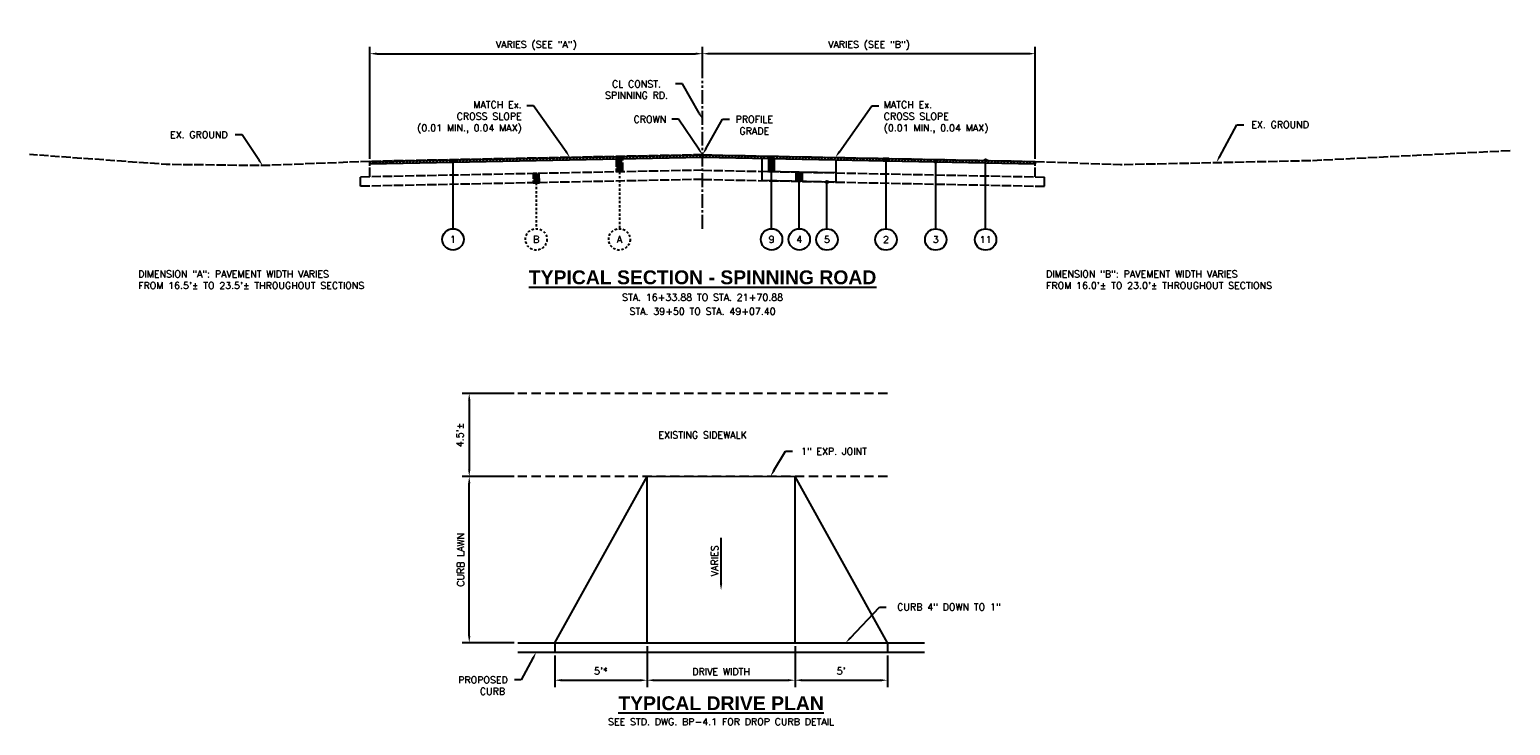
# Model space of a CAD drawing. Header units: feet. Extents: x 1490463 to 2981251, y 656138 to 1312330.
# Tile 11 of 13: x 1490636 to 1490716, y 656435 to 656473. Entities that reach past the tile are written whole.
import ezdxf
from ezdxf import colors
from ezdxf.entities.mleader import LeaderData, LeaderLine
from ezdxf.enums import TextEntityAlignment as Align
from ezdxf.math import Vec2, Vec3

# ---------------------------------------------------------------- set-up
doc = ezdxf.new("R2010")
doc.units = ezdxf.units.FT
doc.header["$MEASUREMENT"] = 0
for name, pattern in [('C', [0.6, 0.5, -0.1]), ('CENTER2', [1.125, 0.75, -0.125, 0.125, -0.125]), ('DASHED', [0.75, 0.5, -0.25])]:
    doc.linetypes.add(name, pattern=pattern)
for name, color, linetype in [('E-PAVEMENT', 27, 'C'), ('P-HATCH', 247, 'Continuous'), ('P-LABEL', 7, 'Continuous')]:
    doc.layers.add(name, color=color, linetype=linetype)
doc.styles.add('C1', font='simplex.shx')
doc.styles.add('SOLID', font='arialbd.ttf')
doc.styles.get("Standard").update_dxf_attribs({"font": 'simplex.shx'})
doc.dimstyles.new('COEC', dxfattribs={"dimscale": 13.9, "dimtxt": 0.18, "dimasz": 0.18, "dimexe": 0.18, "dimexo": 0.0625, "dimgap": 0.09, "dimtad": 1, "dimzin": 0, "dimdsep": 46, "dimtxsty": 'Standard', "dimcen": 0.09, "dimclrd": 256, "dimclre": 256, "dimclrt": 256, "dimaunit": 1, "dimadec": 4, "dimazin": 0, "dimtfac": 1, "dimtofl": 0, "dimtmove": 0, "dimatfit": 3, "dimfxl": 1, "dimtolj": 1, "dimtzin": 0, "dimlwd": -1, "dimlwe": -1, "dimarcsym": 0})

# ---------------------------------------------------------------- blocks, each defined once
blk = doc.blocks.new('*D317')
at = {"layer": 'DEFPOINTS', "color": 0, "transparency": 16777216}
for p in [(1490672.226, 656471.595), (1490672.226, 656470.124), (1490654.226, 656465.764)]:
    blk.add_point(p, dxfattribs=at)
at = {"layer": 'P-LABEL', "transparency": 16777216}
for p, q in [((1490654.226, 656465.914), (1490654.226, 656471.97)), ((1490654.601, 656471.595), (1490671.851, 656471.595)), ((1490672.226, 656470.274), (1490672.226, 656471.97))]:
    blk.add_line(p, q, dxfattribs=at)
for points in [[(1490654.601, 656471.658), (1490654.601, 656471.533), (1490654.226, 656471.595)], [(1490671.851, 656471.658), (1490671.851, 656471.533), (1490672.226, 656471.595)]]:
    blk.add_solid(points, dxfattribs=at)
at = {"layer": 'P-LABEL', "transparency": 16777216, "insert": (1490663.226, 656472.031), "char_height": 0.375, "attachment_point": 5}
blk.add_mtext('\\A1;VARIES (SEE "A")', dxfattribs=at)
blk = doc.blocks.new('*D318')
at = {"layer": 'DEFPOINTS', "color": 0, "transparency": 16777216}
for p in [(1490672.226, 656471.595), (1490672.226, 656470.124), (1490690.226, 656465.764)]:
    blk.add_point(p, dxfattribs=at)
at = {"layer": 'P-LABEL', "transparency": 16777216}
for p, q in [((1490672.226, 656470.274), (1490672.226, 656471.97)), ((1490689.851, 656471.595), (1490672.601, 656471.595)), ((1490690.226, 656465.914), (1490690.226, 656471.97))]:
    blk.add_line(p, q, dxfattribs=at)
for points in [[(1490672.601, 656471.658), (1490672.601, 656471.533), (1490672.226, 656471.595)], [(1490689.851, 656471.658), (1490689.851, 656471.533), (1490690.226, 656471.595)]]:
    blk.add_solid(points, dxfattribs=at)
at = {"layer": 'P-LABEL', "transparency": 16777216, "insert": (1490681.226, 656472.031), "char_height": 0.375, "attachment_point": 5}
blk.add_mtext('\\A1;VARIES (SEE "B")', dxfattribs=at)
blk = doc.blocks.new('*D365')
at = {"layer": 'DEFPOINTS', "color": 0, "transparency": 16777216}
for p in [(1490669.226, 656439.713), (1490677.226, 656439.713), (1490677.226, 656437.69)]:
    blk.add_point(p, dxfattribs=at)
at = {"layer": 'P-LABEL', "transparency": 16777216}
for p, q in [((1490669.226, 656439.526), (1490669.226, 656437.315)), ((1490677.226, 656439.526), (1490677.226, 656437.315)), ((1490669.601, 656437.69), (1490676.851, 656437.69))]:
    blk.add_line(p, q, dxfattribs=at)
for points in [[(1490669.601, 656437.752), (1490669.601, 656437.627), (1490669.226, 656437.69)], [(1490676.851, 656437.752), (1490676.851, 656437.627), (1490677.226, 656437.69)]]:
    blk.add_solid(points, dxfattribs=at)
at = {"layer": 'P-LABEL', "transparency": 16777216, "insert": (1490673.226, 656438.147), "char_height": 0.375, "attachment_point": 5}
blk.add_mtext('\\A1;DRIVE WIDTH', dxfattribs=at)
blk = doc.blocks.new('*D366')
at = {"layer": 'DEFPOINTS', "color": 0, "transparency": 16777216}
for p in [(1490662.226, 656453.213), (1490659.603, 656448.713), (1490662.226, 656448.713)]:
    blk.add_point(p, dxfattribs=at)
at = {"layer": 'P-LABEL', "transparency": 16777216}
for p, q in [((1490662.038, 656453.213), (1490659.228, 656453.213)), ((1490659.603, 656452.838), (1490659.603, 656449.088)), ((1490662.038, 656448.713), (1490659.228, 656448.713))]:
    blk.add_line(p, q, dxfattribs=at)
for points in [[(1490659.541, 656452.838), (1490659.666, 656452.838), (1490659.603, 656453.213)], [(1490659.541, 656449.088), (1490659.666, 656449.088), (1490659.603, 656448.713)]]:
    blk.add_solid(points, dxfattribs=at)
at = {"layer": 'P-LABEL', "transparency": 16777216, "insert": (1490659.11, 656450.963), "char_height": 0.375, "attachment_point": 5, "rotation": 90}
blk.add_mtext("\\A1;4.5'%%P", dxfattribs=at)
blk = doc.blocks.new('*D367')
at = {"layer": 'DEFPOINTS', "color": 0, "transparency": 16777216}
for p in [(1490659.603, 656448.713), (1490662.226, 656448.713), (1490662.226, 656439.713)]:
    blk.add_point(p, dxfattribs=at)
at = {"layer": 'P-LABEL', "transparency": 16777216}
for p, q in [((1490662.038, 656448.713), (1490659.228, 656448.713)), ((1490659.603, 656440.088), (1490659.603, 656448.338)), ((1490662.038, 656439.713), (1490659.228, 656439.713))]:
    blk.add_line(p, q, dxfattribs=at)
for points in [[(1490659.541, 656448.338), (1490659.666, 656448.338), (1490659.603, 656448.713)], [(1490659.541, 656440.088), (1490659.666, 656440.088), (1490659.603, 656439.713)]]:
    blk.add_solid(points, dxfattribs=at)
at = {"layer": 'P-LABEL', "transparency": 16777216, "insert": (1490659.146, 656444.213), "char_height": 0.375, "attachment_point": 5, "rotation": 90}
blk.add_mtext('\\A1;CURB LAWN', dxfattribs=at)
blk = doc.blocks.new('*D368')
at = {"layer": 'DEFPOINTS', "color": 0, "transparency": 16777216}
for p in [(1490664.226, 656439.213), (1490669.226, 656439.213), (1490669.226, 656437.69)]:
    blk.add_point(p, dxfattribs=at)
at = {"layer": 'P-LABEL', "transparency": 16777216}
for p, q in [((1490664.226, 656439.026), (1490664.226, 656437.315)), ((1490669.226, 656439.026), (1490669.226, 656437.315)), ((1490664.601, 656437.69), (1490668.851, 656437.69))]:
    blk.add_line(p, q, dxfattribs=at)
for points in [[(1490664.601, 656437.752), (1490664.601, 656437.627), (1490664.226, 656437.69)], [(1490668.851, 656437.752), (1490668.851, 656437.627), (1490669.226, 656437.69)]]:
    blk.add_solid(points, dxfattribs=at)
at = {"layer": 'P-LABEL', "transparency": 16777216, "insert": (1490666.726, 656438.183), "char_height": 0.375, "attachment_point": 5}
blk.add_mtext("\\A1;5'*", dxfattribs=at)
blk = doc.blocks.new('*D369')
at = {"layer": 'DEFPOINTS', "color": 0, "transparency": 16777216}
for p in [(1490677.226, 656439.213), (1490682.226, 656439.213), (1490682.226, 656437.69)]:
    blk.add_point(p, dxfattribs=at)
at = {"layer": 'P-LABEL', "transparency": 16777216}
for p, q in [((1490677.226, 656439.026), (1490677.226, 656437.315)), ((1490682.226, 656439.026), (1490682.226, 656437.315)), ((1490677.601, 656437.69), (1490681.851, 656437.69))]:
    blk.add_line(p, q, dxfattribs=at)
for points in [[(1490677.601, 656437.752), (1490677.601, 656437.627), (1490677.226, 656437.69)], [(1490681.851, 656437.752), (1490681.851, 656437.627), (1490682.226, 656437.69)]]:
    blk.add_solid(points, dxfattribs=at)
at = {"layer": 'P-LABEL', "transparency": 16777216, "insert": (1490679.726, 656438.183), "char_height": 0.375, "attachment_point": 5}
blk.add_mtext("\\A1;5'", dxfattribs=at)

msp = doc.modelspace()

# ---------------------------------------------------------------- hatches: boundary and pattern name
at = {"layer": 'E-PAVEMENT'}
h = msp.add_hatch(color=256, dxfattribs=at)
h.dxf.hatch_style = 1
h.paths.add_polyline_path([(1490667.886, 656465.204), (1490667.566, 656465.197), (1490667.566, 656466.031), (1490667.886, 656466.037)])
h = msp.add_hatch(color=256, dxfattribs=at)
h.dxf.hatch_style = 1
h.paths.add_polyline_path([(1490663.396, 656464.614), (1490663.386, 656465.114), (1490663.066, 656465.107), (1490663.065, 656464.607)])
at = {"layer": 'P-HATCH'}
h = msp.add_hatch(dxfattribs=at)
h.set_pattern_fill('ANSI31', color=256)
h.set_pattern_definition([(45, (0, 0), (-0.088388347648, 0.088388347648), [])])
h.paths.add_polyline_path([(1490654.226, 656465.639), (1490672.226, 656465.999), (1490690.226, 656465.639), (1490690.226, 656465.764), (1490672.226, 656466.124), (1490654.226, 656465.764)])
at = {"layer": 'P-LABEL'}
h = msp.add_hatch(color=256, dxfattribs=at)
h.dxf.hatch_style = 1
h.paths.add_polyline_path([(1490658.566, 656465.851), (1490658.886, 656465.857), (1490658.886, 656465.732), (1490658.566, 656465.726)])
h = msp.add_hatch(color=256, dxfattribs=at)
h.dxf.hatch_style = 1
h.paths.add_polyline_path([(1490676.116, 656465.921), (1490675.796, 656465.928), (1490675.796, 656465.219), (1490676.116, 656465.213)])
h = msp.add_hatch(color=256, dxfattribs=at)
h.dxf.hatch_style = 1
h.paths.add_polyline_path([(1490677.296, 656465.189), (1490677.616, 656465.183), (1490677.616, 656464.683), (1490677.296, 656464.689)])
h = msp.add_hatch(color=256, dxfattribs=at)
h.dxf.hatch_style = 1
h.paths.add_polyline_path([(1490681.989, 656465.804), (1490682.309, 656465.797), (1490682.309, 656465.922), (1490681.989, 656465.929)])
h = msp.add_hatch(color=256, dxfattribs=at)
h.dxf.hatch_style = 1
edge = h.paths.add_edge_path()
edge.add_arc((1490684.841, 656465.747), 0.0625, 0, 360)
h = msp.add_hatch(color=256, dxfattribs=at)
h.dxf.hatch_style = 1
edge = h.paths.add_edge_path()
edge.add_arc((1490687.534, 656465.818), 0.0625, 0, 360)
h = msp.add_hatch(color=256, dxfattribs=at)
h.dxf.hatch_style = 1
edge = h.paths.add_edge_path()
edge.add_arc((1490678.956, 656464.656), 0.0625, 0, 360)

# ---------------------------------------------------------------- linework, layer by layer
at = {"layer": 'E-PAVEMENT', "flags": 128}
for points in [[(1490654.226, 656465.764), (1490648.428, 656465.536), (1490643.203, 656465.599), (1490635.822, 656466.136)], [(1490672.226, 656466.124), (1490654.226, 656465.764)], [(1490672.226, 656466.124), (1490690.226, 656465.764)], [(1490690.226, 656465.764), (1490694.827, 656465.598), (1490705.215, 656465.82), (1490715.924, 656466.357)], [(1490672.226, 656465.291), (1490653.726, 656464.921)], [(1490654.226, 656464.931), (1490654.226, 656465.764)], [(1490672.226, 656465.291), (1490690.726, 656464.921)], [(1490690.226, 656464.931), (1490690.226, 656465.764)], [(1490653.726, 656464.421), (1490653.726, 656464.921)], [(1490672.226, 656464.791), (1490653.726, 656464.421)], [(1490672.226, 656464.791), (1490690.726, 656464.421)], [(1490690.726, 656464.421), (1490690.726, 656464.921)]]:
    msp.add_lwpolyline(points, dxfattribs=at)
for points in [[(1490667.886, 656465.204), (1490667.566, 656465.197), (1490667.566, 656466.031), (1490667.886, 656466.037)], [(1490663.396, 656464.614), (1490663.386, 656465.114), (1490663.066, 656465.107), (1490663.065, 656464.607)]]:
    msp.add_lwpolyline(points, close=True, dxfattribs=at)
at = {"layer": 'E-PAVEMENT', "linetype": 'DASHED', "ltscale": 0.25, "flags": 128}
for points in [[(1490667.726, 656465.201), (1490667.726, 656462.124)], [(1490663.226, 656464.611), (1490663.226, 656462.124)]]:
    msp.add_lwpolyline(points, dxfattribs=at)
at = {"layer": 'E-PAVEMENT', "linetype": 'DASHED', "ltscale": 0.25}
for centre in [(1490663.226, 656461.545), (1490667.726, 656461.545)]:
    msp.add_circle(centre, 0.579, dxfattribs=at)
at = {"layer": 'P-LABEL'}
msp.add_line((1490664.226, 656439.713), (1490669.226, 656448.713), dxfattribs=at)
at = {"layer": 'P-LABEL', "linetype": 'ByBlock', "lineweight": -2}
msp.add_line((1490673.226, 656442.93), (1490673.226, 656445.393), dxfattribs=at)
at = {"layer": 'P-LABEL', "linetype": 'CENTER2', "flags": 128}
msp.add_lwpolyline([(1490672.226, 656462.124), (1490672.226, 656470.124)], dxfattribs=at)
at = {"layer": 'P-LABEL', "flags": 128}
for points in [[(1490654.226, 656465.764), (1490672.226, 656466.124), (1490690.226, 656465.764)], [(1490654.226, 656465.639), (1490672.226, 656465.999), (1490690.226, 656465.639)], [(1490654.226, 656465.764), (1490654.226, 656465.639)], [(1490658.726, 656462.124), (1490658.726, 656465.729)], [(1490679.456, 656465.146), (1490675.447, 656465.226)], [(1490675.456, 656464.726), (1490675.456, 656465.934)], [(1490676.116, 656465.921), (1490675.796, 656465.928), (1490675.796, 656465.219), (1490676.116, 656465.213), (1490676.116, 656465.921)], [(1490675.956, 656464.716), (1490675.956, 656465.216)], [(1490676.096, 656465.213), (1490676.096, 656465.918)], [(1490676.116, 656465.213), (1490676.116, 656465.921)], [(1490677.296, 656465.189), (1490677.616, 656465.183), (1490677.616, 656464.683), (1490677.296, 656464.689), (1490677.296, 656465.189)], [(1490677.616, 656464.683), (1490677.616, 656465.183)], [(1490679.456, 656464.646), (1490679.456, 656465.854)], [(1490681.989, 656465.804), (1490682.309, 656465.797), (1490682.309, 656465.922), (1490681.989, 656465.929), (1490681.989, 656465.804)], [(1490682.149, 656462.118), (1490682.149, 656465.801)], [(1490684.841, 656462.118), (1490684.841, 656465.747)], [(1490687.534, 656462.118), (1490687.534, 656465.818)], [(1490690.226, 656465.764), (1490690.226, 656465.639)], [(1490679.458, 656464.646), (1490675.456, 656464.726)], [(1490675.956, 656462.124), (1490675.956, 656464.716)], [(1490677.456, 656462.124), (1490677.456, 656464.686)], [(1490678.956, 656462.118), (1490678.956, 656464.656)], [(1490669.226, 656439.713), (1490669.226, 656448.713)], [(1490677.226, 656439.713), (1490677.226, 656448.713)], [(1490682.226, 656439.713), (1490677.226, 656448.713)], [(1490662.226, 656439.713), (1490684.226, 656439.713)], [(1490664.226, 656439.713), (1490664.226, 656439.213)], [(1490682.226, 656439.713), (1490682.226, 656439.213)], [(1490662.226, 656439.213), (1490684.226, 656439.213)]]:
    msp.add_lwpolyline(points, dxfattribs=at)
at = {"layer": 'P-LABEL', "linetype": 'DASHED', "flags": 128}
for points in [[(1490682.226, 656453.213), (1490662.226, 656453.213)], [(1490682.226, 656448.713), (1490662.226, 656448.713)]]:
    msp.add_lwpolyline(points, dxfattribs=at)
at = {"layer": 'P-LABEL', "const_width": 0.08, "flags": 128}
msp.add_lwpolyline([(1490669.226, 656448.713), (1490677.226, 656448.713)], dxfattribs=at)
at = {"layer": 'P-LABEL'}
for centre, radius in [((1490684.841, 656465.747), 0.0625), ((1490687.534, 656465.818), 0.0625), ((1490678.956, 656464.656), 0.0625), ((1490658.726, 656461.545), 0.579), ((1490675.956, 656461.545), 0.579), ((1490677.456, 656461.545), 0.579), ((1490678.956, 656461.539), 0.579), ((1490682.149, 656461.539), 0.579), ((1490684.841, 656461.539), 0.579), ((1490687.534, 656461.539), 0.579)]:
    msp.add_circle(centre, radius, dxfattribs=at)
msp.add_solid([(1490673.288, 656442.93), (1490673.226, 656442.555), (1490673.163, 656442.93)], dxfattribs=at)

# ---------------------------------------------------------------- texts
at = {"layer": 'E-PAVEMENT', "style": 'C1'}
for s, p in [('B', (1490663.226, 656461.545)), ('A', (1490667.726, 656461.545))]:
    msp.add_text(s, height=0.375, dxfattribs=at).set_placement(p, align=Align.MIDDLE_CENTER)
at = {"layer": 'P-LABEL', "style": 'C1'}
for s, p in [('1', (1490658.726, 656461.545)), ('9', (1490675.956, 656461.545)), ('4', (1490677.456, 656461.545)), ('5', (1490678.956, 656461.539)), ('2', (1490682.149, 656461.539)), ('3', (1490684.841, 656461.539)), ('11', (1490687.534, 656461.539))]:
    msp.add_text(s, height=0.375, dxfattribs=at).set_placement(p, align=Align.MIDDLE_CENTER)
at = {"layer": 'P-LABEL'}
msp.add_text('VARIES', height=0.375, rotation=90, dxfattribs=at).set_placement((1490673.061, 656444.16), align=Align.CENTER)
at = {"layer": 'P-LABEL', "char_height": 0.375, "style": 'C1'}
for s, insert, width, attachment_point in [('DIMENSION "A": PAVEMENT WIDTH VARIES \\PFROM 16.5\'%%P TO 23.5\'%%P THROUGHOUT SECTIONS', (1490641.694, 656459.863), 17.28663, 1), ('DIMENSION "B": PAVEMENT WIDTH VARIES\\PFROM 16.0\'%%P TO 23.0\'%%P THROUGHOUT SECTIONS', (1490690.805, 656459.863), 17.28663, 1), ('EXISTING SIDEWALK', (1490672.226, 656450.963), 5.66544, 5)]:
    msp.add_mtext(s, dxfattribs=dict(at, insert=insert, width=width, attachment_point=attachment_point))
at = {"layer": 'P-LABEL', "attachment_point": 5}
for s, width, insert, char_height, style in [('{\\LTYPICAL SECTION - SPINNING ROAD}', 56.04921, (1490672.226, 656459.488), 0.75, 'SOLID'), ('{\\LTYPICAL DRIVE PLAN}', 56.0018, (1490673.226, 656436.44), 0.75, 'SOLID'), ('SEE STD. DWG. BP-4.1 FOR DROP CURB DETAIL', 56.0018, (1490673.226, 656435.44), 0.375, 'C1')]:
    msp.add_mtext_dynamic_manual_height_columns(s, width=width, gutter_width=10, heights=[0], dxfattribs=dict(at, insert=insert, char_height=char_height, style=style))
at = {"layer": 'P-LABEL', "char_height": 0.375, "attachment_point": 5}
for s, insert in [('STA. 16+33.88 TO STA. 21+70.88', (1490672.226, 656458.406)), ('STA. 39+50 TO STA. 49+07.40', (1490672.226, 656457.656))]:
    msp.add_mtext_dynamic_manual_height_columns(s, width=56.04921, gutter_width=10, heights=[0], dxfattribs=dict(at, insert=insert))

# ---------------------------------------------------------------- dimensions: what is measured, and where the dimension line sits
at = {"layer": 'P-LABEL'}
for base, p1, p2, text, override, picture, middle in [((1490672.226, 656471.595), (1490654.226, 656465.764), (1490672.226, 656470.124), 'VARIES (SEE "A")', {"dimscale": 3, "dimtxt": 0.125, "dimasz": 0.125, "dimexe": 0.125, "dimexo": 0.05, "dimgap": 0.05}, '*D317', (1490663.226, 656472.031)), ((1490672.226, 656471.595), (1490690.226, 656465.764), (1490672.226, 656470.124), 'VARIES (SEE "B")', {"dimscale": 3, "dimtxt": 0.125, "dimasz": 0.125, "dimexe": 0.125, "dimexo": 0.05, "dimgap": 0.05}, '*D318', (1490681.226, 656472.031)), ((1490677.226, 656437.69), (1490669.226, 656439.713), (1490677.226, 656439.713), 'DRIVE WIDTH', {"dimscale": 3, "dimtxt": 0.125, "dimasz": 0.125, "dimexe": 0.125}, '*D365', (1490673.226, 656438.147)), ((1490669.226, 656437.69), (1490664.226, 656439.213), (1490669.226, 656439.213), "5'*", {"dimscale": 3, "dimtxt": 0.125, "dimasz": 0.125, "dimexe": 0.125}, '*D368', (1490666.726, 656438.183)), ((1490682.226, 656437.69), (1490677.226, 656439.213), (1490682.226, 656439.213), "5'", {"dimscale": 3, "dimtxt": 0.125, "dimasz": 0.125, "dimexe": 0.125}, '*D369', (1490679.726, 656438.183))]:
    dim = msp.add_linear_dim(base=base, p1=p1, p2=p2, text=text, dimstyle='COEC', override=override, dxfattribs=at)
    dim.commit()
    dim.dimension.update_dxf_attribs({"geometry": picture, "text_midpoint": middle})
for p1, text, picture, middle in [((1490662.226, 656453.213), "4.5'%%P", '*D366', (1490659.11, 656450.963)), ((1490662.226, 656439.713), 'CURB LAWN', '*D367', (1490659.146, 656444.213))]:
    dim = msp.add_linear_dim(base=(1490659.603, 656448.713), p1=p1, p2=(1490662.226, 656448.713), angle=90, text=text, dimstyle='COEC', override={"dimscale": 3, "dimtxt": 0.125, "dimasz": 0.125, "dimexe": 0.125}, dxfattribs=at)
    dim.commit()
    dim.dimension.update_dxf_attribs({"geometry": picture, "text_midpoint": middle})

# ---------------------------------------------------------------- leaders
ml = msp.add_multileader_mtext('Standard', dxfattribs=at)
ml.set_content('CL CONST.\\PSPINNING RD.', color=256)
ml.set_leader_properties()
ml.build(insert=Vec2(0, 0))
ml.multileader.update_dxf_attribs({"dogleg_length": 0.125, "arrow_head_size": 0.375, "scale": 3})
ctx = ml.context
ctx.base_point, ctx.scale, ctx.char_height, ctx.arrow_head_size, ctx.landing_gap_size, ctx.plane_origin = Vec3(1490666.532, 656469.961), 3, 0.375, 0.375, 0.27, Vec3(1490671.714, 656463.991)
ctx.text_align_type = 1
notes = []
notes.append((ctx, [(0, (1, 1, 0), (1490671.144, 656469.961), (-1, 0), 0.375, [(0, [(1490672.226, 656468.043)], 0, [])])]))
ctx.mtext.insert, ctx.mtext.alignment, ctx.mtext.flow_direction = Vec3(1490668.651, 656470.149), 2, 5
ml = msp.add_multileader_mtext('Standard', dxfattribs=at)
ml.set_content('MATCH Ex.\\PCROSS SLOPE\\P(0.01 MIN., 0.04 MAX)', color=256)
ml.set_leader_properties()
ml.build(insert=Vec2(0, 0))
ml.multileader.update_dxf_attribs({"dogleg_length": 0.125, "arrow_head_size": 0.375, "scale": 3})
ctx = ml.context
ctx.base_point, ctx.scale, ctx.char_height, ctx.arrow_head_size, ctx.landing_gap_size, ctx.plane_origin = Vec3(1490655.85, 656468.769), 3, 0.375, 0.375, 0.27, Vec3(1490665.057, 656465.981)
ctx.text_align_type = 2
notes.append((ctx, [(1, (1, 1, 0), (1490663.087, 656468.769), (-1, 0), 0.375, [(0, [(1490665.057, 656465.981)], 0, [])])]))
ctx.mtext.insert, ctx.mtext.alignment, ctx.mtext.flow_direction = Vec3(1490662.442, 656469.019), 3, 5
ml = msp.add_multileader_mtext('Standard', dxfattribs=at)
ml.set_content('MATCH Ex.\\PCROSS SLOPE\\P(0.01 MIN., 0.04 MAX)', color=256)
ml.set_leader_properties()
ml.build(insert=Vec2(0, 0))
ml.multileader.update_dxf_attribs({"dogleg_length": 0.125, "arrow_head_size": 0.375, "scale": 3})
ctx = ml.context
ctx.base_point, ctx.scale, ctx.char_height, ctx.arrow_head_size, ctx.landing_gap_size, ctx.plane_origin = Vec3(1490681.755, 656468.769), 3, 0.375, 0.375, 0.27, Vec3(1490679.41, 656465.98)
notes.append((ctx, [(1, (1, 1, 0), (1490681.38, 656468.769), (1, 0), 0.375, [(0, [(1490679.41, 656465.98)], 0, [])])]))
ctx.mtext.insert, ctx.mtext.flow_direction = Vec3(1490682.025, 656469.019), 5
ml = msp.add_multileader_mtext('Standard', dxfattribs=at)
ml.set_content('CROWN', color=256)
ml.set_leader_properties()
ml.build(insert=Vec2(0, 0))
ml.multileader.update_dxf_attribs({"dogleg_length": 0.125, "arrow_head_size": 0.375, "scale": 3})
ctx = ml.context
ctx.base_point, ctx.scale, ctx.char_height, ctx.arrow_head_size, ctx.landing_gap_size, ctx.plane_origin = Vec3(1490668.193, 656468.043), 3, 0.375, 0.375, 0.27, Vec3(1490672.226, 656466.124)
ctx.text_align_type = 1
notes.append((ctx, [(1, (1, 1, 0), (1490670.929, 656468.043), (-1, 0), 0.375, [(0, [(1490672.226, 656466.124)], 0, [])])]))
ctx.mtext.insert, ctx.mtext.alignment, ctx.mtext.flow_direction = Vec3(1490669.374, 656468.23), 2, 5
ml = msp.add_multileader_mtext('Standard', dxfattribs=at)
ml.set_content('PROFILE\\PGRADE', color=256)
ml.set_leader_properties()
ml.build(insert=Vec2(0, 0))
ml.multileader.update_dxf_attribs({"dogleg_length": 0.125, "arrow_head_size": 0.375, "scale": 3})
ctx = ml.context
ctx.base_point, ctx.scale, ctx.char_height, ctx.arrow_head_size, ctx.landing_gap_size, ctx.plane_origin = Vec3(1490673.683, 656468.043), 3, 0.375, 0.375, 0.27, Vec3(1490674.13, 656467.488)
ctx.text_align_type = 1
notes.append((ctx, [(1, (1, 1, 0), (1490673.308, 656468.043), (1, 0), 0.375, [(0, [(1490672.226, 656466.124)], 0, [])])]))
ctx.mtext.insert, ctx.mtext.alignment, ctx.mtext.flow_direction = Vec3(1490675.025, 656468.23), 2, 5
ml = msp.add_multileader_mtext('Standard', dxfattribs=at)
ml.set_content('EX. GROUND', color=256)
ml.set_leader_properties()
ml.build(insert=Vec2(0, 0))
ml.multileader.update_dxf_attribs({"dogleg_length": 0.125, "arrow_head_size": 0.375, "scale": 3})
ctx = ml.context
ctx.base_point, ctx.scale, ctx.char_height, ctx.arrow_head_size, ctx.landing_gap_size, ctx.plane_origin = Vec3(1490701.501, 656467.747), 3, 0.375, 0.375, 0.27, Vec3(1490700.021, 656465.709)
ctx.text_align_type = 1
notes.append((ctx, [(1, (1, 1, 0), (1490701.126, 656467.747), (1, 0), 0.375, [(0, [(1490700.021, 656465.709)], 0, [])])]))
ctx.mtext.insert, ctx.mtext.alignment, ctx.mtext.flow_direction = Vec3(1490703.467, 656467.935), 2, 5
ml = msp.add_multileader_mtext('Standard', dxfattribs=at)
ml.set_content('EX. GROUND', color=256)
ml.set_leader_properties()
ml.build(insert=Vec2(0, 0))
ml.multileader.update_dxf_attribs({"dogleg_length": 0.125, "arrow_head_size": 0.375, "scale": 3})
ctx = ml.context
ctx.base_point, ctx.scale, ctx.char_height, ctx.arrow_head_size, ctx.landing_gap_size, ctx.plane_origin = Vec3(1490643.01, 656467.206), 3, 0.375, 0.375, 0.27, Vec3(1490648.428, 656465.536)
ctx.text_align_type = 1
notes.append((ctx, [(0, (1, 1, 0), (1490647.318, 656467.206), (-1, 0), 0.375, [(0, [(1490648.428, 656465.536)], 0, [])])]))
ctx.mtext.insert, ctx.mtext.alignment, ctx.mtext.flow_direction = Vec3(1490644.977, 656467.393), 2, 5
ml = msp.add_multileader_mtext('Standard', dxfattribs=at)
ml.set_content('1" EXP. JOINT', color=256)
ml.set_leader_properties()
ml.build(insert=Vec2(0, 0))
ml.multileader.update_dxf_attribs({"dogleg_length": 0.125, "arrow_head_size": 0.375, "scale": 3})
ctx = ml.context
ctx.base_point, ctx.scale, ctx.char_height, ctx.arrow_head_size, ctx.landing_gap_size, ctx.plane_origin = Vec3(1490677.085, 656450.084), 3, 0.375, 0.375, 0.27, Vec3(1490675.895, 656448.713)
ctx.text_align_type = 1
notes.append((ctx, [(1, (1, 1, 0), (1490676.71, 656450.084), (1, 0), 0.375, [(0, [(1490675.895, 656448.713)], 0, [])])]))
ctx.mtext.insert, ctx.mtext.alignment, ctx.mtext.flow_direction = Vec3(1490679.328, 656450.271), 2, 5
ml = msp.add_multileader_mtext('Standard', dxfattribs=at)
ml.set_content('CURB 4" DOWN TO 1"', color=256)
ml.set_leader_properties()
ml.build(insert=Vec2(0, 0))
ml.multileader.update_dxf_attribs({"dogleg_length": 0.125, "arrow_head_size": 0.375, "scale": 3})
ctx = ml.context
ctx.base_point, ctx.scale, ctx.char_height, ctx.arrow_head_size, ctx.landing_gap_size, ctx.plane_origin = Vec3(1490682.164, 656441.649), 3, 0.375, 0.375, 0.27, Vec3(1490679.669, 656439.575)
ctx.text_align_type = 1
notes.append((ctx, [(1, (1, 1, 0), (1490681.789, 656441.649), (1, 0), 0.375, [(0, [(1490679.967, 656439.713)], 0, [])])]))
ctx.mtext.insert, ctx.mtext.alignment, ctx.mtext.flow_direction = Vec3(1490685.55, 656441.837), 2, 5
ml = msp.add_multileader_mtext('Standard', dxfattribs=at)
ml.set_content('PROPOSED \\P    CURB', color=256)
ml.set_leader_properties()
ml.build(insert=Vec2(0, 0))
ml.multileader.update_dxf_attribs({"dogleg_length": 0.125, "arrow_head_size": 0.375, "scale": 3})
ctx = ml.context
ctx.base_point, ctx.scale, ctx.char_height, ctx.arrow_head_size, ctx.landing_gap_size, ctx.plane_origin = Vec3(1490658.648, 656437.711), 3, 0.375, 0.375, 0.27, Vec3(1490663.229, 656439.213)
ctx.text_align_type = 1
notes.append((ctx, [(0, (1, 1, 0), (1490662.42, 656437.711), (-1, 0), 0.375, [(0, [(1490663.229, 656439.213)], 0, [])])]))
ctx.mtext.insert, ctx.mtext.alignment, ctx.mtext.flow_direction = Vec3(1490660.347, 656437.898), 2, 5
for ctx, leaders in notes:
    for number, flags, end, landing, length, lines in leaders:
        leader = LeaderData()
        leader.index, (leader.has_last_leader_line, leader.has_dogleg_vector, leader.attachment_direction) = number, flags
        leader.last_leader_point, leader.dogleg_vector, leader.dogleg_length = Vec3(end), Vec3(landing), length
        for number, points, colour, breaks in lines:
            line = LeaderLine()
            line.index, line.vertices, line.color, line.breaks = number, Vec3.list(points), colors.encode_raw_color(colour), breaks
            leader.lines.append(line)
        ctx.leaders.append(leader)

doc.saveas('drawing.dxf')
